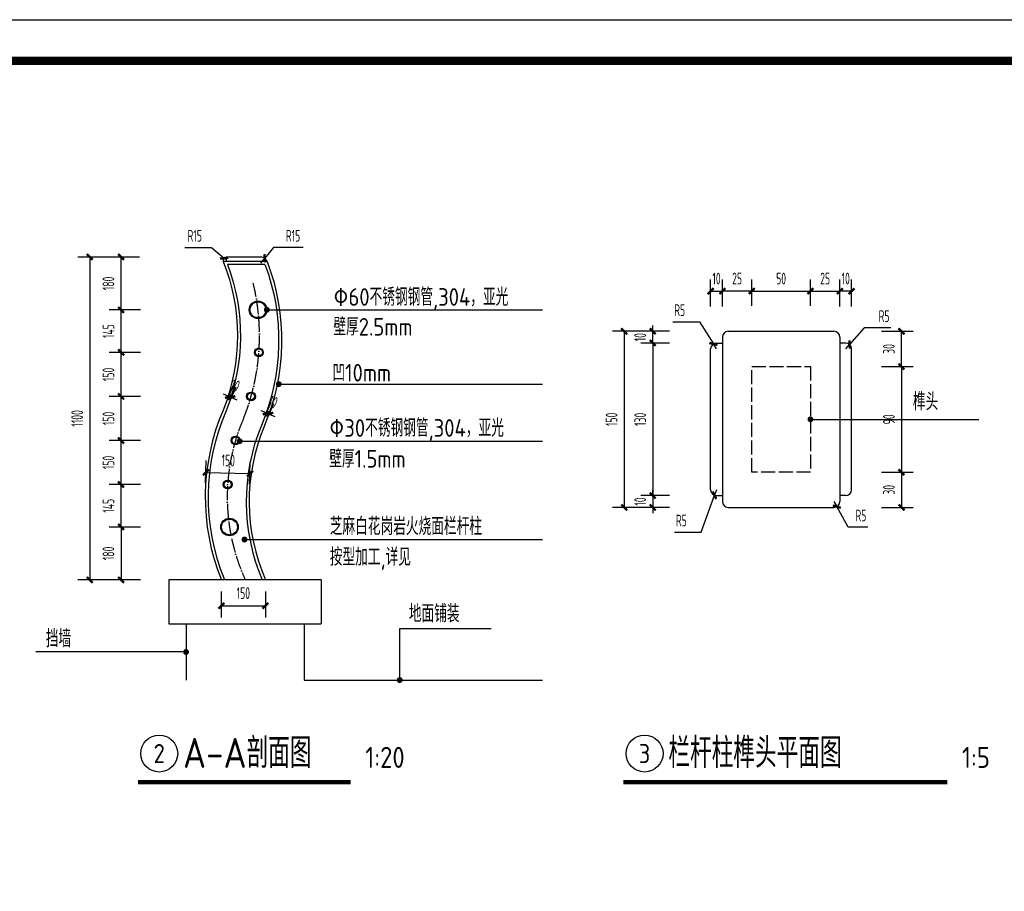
# Model space of a CAD drawing. Extents: x 40412 to 208412, y 14720 to 44420.
# Tile 7 of 8: x 176507 to 193273, y 29570 to 44420. Entities that reach past the tile are written whole.
import ezdxf
from ezdxf.enums import TextEntityAlignment as Align

# ---------------------------------------------------------------- set-up
doc = ezdxf.new("R2010")
doc.units = 0
doc.header["$LTSCALE"] = 1000
doc.header["$MEASUREMENT"] = 0
doc.linetypes.add('ACAD_ISO02W100', pattern=[15, 12, -3])
doc.linetypes.add('ACAD_ISO04W100', pattern=[30, 24, -3, 0, -3])
for name, color, linetype in [('(标注文字)', 7, 'Continuous'), ('11', 7, 'Continuous'), ('DIM_SYMB', 3, 'Continuous'), ('PUB_TEXT', 7, 'Continuous'), ('S-T', 1, 'Continuous')]:
    doc.layers.add(name, color=color, linetype=linetype)
doc.styles.add('AHZ', font='sysz.shx', dxfattribs={"width": 0.7, "bigfont": 'syfs.shx'})
doc.styles.get("Standard").update_dxf_attribs({"font": 'gbenor.shx', "bigfont": 'gbcbig.shx'})
doc.dimstyles.new('01', dxfattribs={"dimtxt": 200, "dimasz": 100, "dimexe": 200, "dimexo": 200, "dimgap": 100, "dimtad": 1, "dimtoh": 1, "dimdec": 0, "dimtxsty": 'AHZ', "dimblk": 'ARCHTICK', "dimcen": 50, "dimclrd": 3, "dimclre": 3, "dimclrt": 3, "dimadec": 0, "dimazin": 0, "dimtfac": 1, "dimtdec": 0, "dimtmove": 0, "dimatfit": 3, "dimldrblk": 'DOT', "dimfxl": 1, "dimarcsym": 0})

# ---------------------------------------------------------------- blocks, each defined once
blk = doc.blocks.new('A$C3E974239')
blk.add_lwpolyline([(42000, 29700), (42000, 0), (0, 0), (0, 29700)], close=True)
at = {"color": 0, "ltscale": 1000, "const_width": 141}
blk.add_lwpolyline([(41300, 29000), (41300, 700), (2100, 700), (2100, 28997)], close=True, dxfattribs=at)
blk = doc.blocks.new('_ArchTick')
at = {"color": 0, "linetype": 'ByBlock', "const_width": 0.4}
blk.add_lwpolyline([(-0.5, -0.5), (0.5, 0.5)], dxfattribs=at)
blk = doc.blocks.new('*D46')
at = {"color": 3, "lineweight": -2, "transparency": 16777216}
for p, q in [((179940, 34677), (179940, 34236)), ((180690, 34677), (180690, 34236)), ((179940, 34436), (180690, 34436))]:
    blk.add_line(p, q, dxfattribs=at)
at = {"layer": 'Defpoints', "color": 0, "transparency": 16777216}
for p in [(179940, 34877), (180690, 34877), (180690, 34436)]:
    blk.add_point(p, dxfattribs=at)
at = {"color": 3, "lineweight": -2, "transparency": 16777216, "xscale": 100, "yscale": 100, "zscale": 100, "rotation": 180}
blk.add_blockref('_ArchTick', (179940, 34436), dxfattribs=at)
at = {"color": 3, "lineweight": -2, "transparency": 16777216, "xscale": 100, "yscale": 100, "zscale": 100}
blk.add_blockref('_ArchTick', (180690, 34436), dxfattribs=at)
at = {"color": 3, "transparency": 16777216, "insert": (180315, 34650), "char_height": 200, "attachment_point": 5, "style": 'AHZ'}
blk.add_mtext('150', dxfattribs=at)
blk = doc.blocks.new('_DOT')
at = {"color": 0, "linetype": 'ByBlock'}
blk.add_line((-0.5, 0), (-1, 0), dxfattribs=at)
at = {"color": 0, "linetype": 'ByBlock', "const_width": 0.5}
blk.add_lwpolyline([(-0.25, 0, 1), (0.25, 0, 1)], format="xyb", close=True, dxfattribs=at)
blk = doc.blocks.new('*D47')
at = {"color": 3, "lineweight": -2, "transparency": 16777216}
for p, q in [((178562, 35777), (178033, 35777)), ((178233, 35777), (178233, 34877)), ((178562, 34877), (178033, 34877))]:
    blk.add_line(p, q, dxfattribs=at)
at = {"layer": 'Defpoints', "color": 0, "transparency": 16777216}
for p in [(178762, 35777), (178233, 34877), (178762, 34877)]:
    blk.add_point(p, dxfattribs=at)
at = {"color": 3, "lineweight": -2, "transparency": 16777216, "xscale": 100, "yscale": 100, "zscale": 100}
for p, rotation in [((178233, 35777), 90), ((178233, 34877), 270)]:
    blk.add_blockref('_ArchTick', p, dxfattribs=dict(at, rotation=rotation))
at = {"color": 3, "transparency": 16777216, "insert": (178018, 35327), "char_height": 200, "attachment_point": 5, "rotation": 90, "style": 'AHZ'}
blk.add_mtext('180', dxfattribs=at)
blk = doc.blocks.new('*D48')
at = {"color": 3, "lineweight": -2, "transparency": 16777216}
for p, q in [((178562, 36502), (178033, 36502)), ((178233, 35777), (178233, 36502)), ((178562, 35777), (178033, 35777))]:
    blk.add_line(p, q, dxfattribs=at)
at = {"layer": 'Defpoints', "color": 0, "transparency": 16777216}
for p in [(178233, 36502), (178762, 36502), (178762, 35777)]:
    blk.add_point(p, dxfattribs=at)
at = {"color": 3, "lineweight": -2, "transparency": 16777216, "xscale": 100, "yscale": 100, "zscale": 100}
for p, rotation in [((178233, 36502), 90), ((178233, 35777), 270)]:
    blk.add_blockref('_ArchTick', p, dxfattribs=dict(at, rotation=rotation))
at = {"color": 3, "transparency": 16777216, "insert": (178018, 36139), "char_height": 200, "attachment_point": 5, "rotation": 90, "style": 'AHZ'}
blk.add_mtext('145', dxfattribs=at)
blk = doc.blocks.new('*D49')
at = {"color": 3, "lineweight": -2, "transparency": 16777216}
for p, q in [((178562, 37252), (178033, 37252)), ((178233, 36502), (178233, 37252)), ((178562, 36502), (178033, 36502))]:
    blk.add_line(p, q, dxfattribs=at)
at = {"layer": 'Defpoints', "color": 0, "transparency": 16777216}
for p in [(178233, 37252), (178762, 37252), (178762, 36502)]:
    blk.add_point(p, dxfattribs=at)
at = {"color": 3, "lineweight": -2, "transparency": 16777216, "xscale": 100, "yscale": 100, "zscale": 100}
for p, rotation in [((178233, 37252), 90), ((178233, 36502), 270)]:
    blk.add_blockref('_ArchTick', p, dxfattribs=dict(at, rotation=rotation))
at = {"color": 3, "transparency": 16777216, "insert": (178018, 36877), "char_height": 200, "attachment_point": 5, "rotation": 90, "style": 'AHZ'}
blk.add_mtext('150', dxfattribs=at)
blk = doc.blocks.new('*D50')
at = {"color": 3, "lineweight": -2, "transparency": 16777216}
for p, q in [((178562, 38002), (178033, 38002)), ((178233, 37252), (178233, 38002)), ((178562, 37252), (178033, 37252))]:
    blk.add_line(p, q, dxfattribs=at)
at = {"layer": 'Defpoints', "color": 0, "transparency": 16777216}
for p in [(178233, 38002), (178762, 38002), (178762, 37252)]:
    blk.add_point(p, dxfattribs=at)
at = {"color": 3, "lineweight": -2, "transparency": 16777216, "xscale": 100, "yscale": 100, "zscale": 100}
for p, rotation in [((178233, 38002), 90), ((178233, 37252), 270)]:
    blk.add_blockref('_ArchTick', p, dxfattribs=dict(at, rotation=rotation))
at = {"color": 3, "transparency": 16777216, "insert": (178018, 37627), "char_height": 200, "attachment_point": 5, "rotation": 90, "style": 'AHZ'}
blk.add_mtext('150', dxfattribs=at)
blk = doc.blocks.new('*D51')
at = {"color": 3, "lineweight": -2, "transparency": 16777216}
for p, q in [((178562, 38752), (178033, 38752)), ((178233, 38002), (178233, 38752)), ((178562, 38002), (178033, 38002))]:
    blk.add_line(p, q, dxfattribs=at)
at = {"layer": 'Defpoints', "color": 0, "transparency": 16777216}
for p in [(178233, 38752), (178762, 38752), (178762, 38002)]:
    blk.add_point(p, dxfattribs=at)
at = {"color": 3, "lineweight": -2, "transparency": 16777216, "xscale": 100, "yscale": 100, "zscale": 100}
for p, rotation in [((178233, 38752), 90), ((178233, 38002), 270)]:
    blk.add_blockref('_ArchTick', p, dxfattribs=dict(at, rotation=rotation))
at = {"color": 3, "transparency": 16777216, "insert": (178018, 38377), "char_height": 200, "attachment_point": 5, "rotation": 90, "style": 'AHZ'}
blk.add_mtext('150', dxfattribs=at)
blk = doc.blocks.new('*D52')
at = {"color": 3, "lineweight": -2, "transparency": 16777216}
for p, q in [((178562, 39477), (178033, 39477)), ((178233, 38752), (178233, 39477)), ((178562, 38752), (178033, 38752))]:
    blk.add_line(p, q, dxfattribs=at)
at = {"layer": 'Defpoints', "color": 0, "transparency": 16777216}
for p in [(178233, 39477), (178762, 39477), (178762, 38752)]:
    blk.add_point(p, dxfattribs=at)
at = {"color": 3, "lineweight": -2, "transparency": 16777216, "xscale": 100, "yscale": 100, "zscale": 100}
for p, rotation in [((178233, 39477), 90), ((178233, 38752), 270)]:
    blk.add_blockref('_ArchTick', p, dxfattribs=dict(at, rotation=rotation))
at = {"color": 3, "transparency": 16777216, "insert": (178018, 39114), "char_height": 200, "attachment_point": 5, "rotation": 90, "style": 'AHZ'}
blk.add_mtext('145', dxfattribs=at)
blk = doc.blocks.new('*D53')
at = {"color": 3, "lineweight": -2, "transparency": 16777216}
for p, q in [((178549, 40377), (178033, 40377)), ((178233, 39477), (178233, 40377)), ((178549, 39477), (178033, 39477))]:
    blk.add_line(p, q, dxfattribs=at)
at = {"layer": 'Defpoints', "color": 0, "transparency": 16777216}
for p in [(178233, 40377), (178749, 40377), (178749, 39477)]:
    blk.add_point(p, dxfattribs=at)
at = {"color": 3, "lineweight": -2, "transparency": 16777216, "xscale": 100, "yscale": 100, "zscale": 100}
for p, rotation in [((178233, 40377), 90), ((178233, 39477), 270)]:
    blk.add_blockref('_ArchTick', p, dxfattribs=dict(at, rotation=rotation))
at = {"color": 3, "transparency": 16777216, "insert": (178018, 39927), "char_height": 200, "attachment_point": 5, "rotation": 90, "style": 'AHZ'}
blk.add_mtext('180', dxfattribs=at)
blk = doc.blocks.new('*D54')
at = {"color": 3, "lineweight": -2, "transparency": 16777216}
for p, q in [((178349, 40377), (177499, 40377)), ((177699, 40377), (177699, 34877)), ((178349, 34877), (177499, 34877))]:
    blk.add_line(p, q, dxfattribs=at)
at = {"layer": 'Defpoints', "color": 0, "transparency": 16777216}
for p in [(178549, 40377), (177699, 34877), (178549, 34877)]:
    blk.add_point(p, dxfattribs=at)
at = {"color": 3, "lineweight": -2, "transparency": 16777216, "xscale": 100, "yscale": 100, "zscale": 100}
for p, rotation in [((177699, 40377), 90), ((177699, 34877), 270)]:
    blk.add_blockref('_ArchTick', p, dxfattribs=dict(at, rotation=rotation))
at = {"color": 3, "transparency": 16777216, "insert": (177485, 37627), "char_height": 200, "attachment_point": 5, "rotation": 90, "style": 'AHZ'}
blk.add_mtext('1100', dxfattribs=at)
blk = doc.blocks.new('*D55')
at = {"color": 3, "lineweight": -2, "transparency": 16777216}
for p, q in [((180700, 37693), (180789, 37904)), ((180711, 37720), (180619, 37759)), ((180746, 37673), (180835, 37884)), ((180757, 37700), (180711, 37720)), ((180757, 37700), (180849, 37661))]:
    blk.add_line(p, q, dxfattribs=at)
at = {"layer": 'Defpoints', "color": 0, "transparency": 16777216}
for p in [(180711, 37720), (180621, 37509), (180667, 37489)]:
    blk.add_point(p, dxfattribs=at)
at = {"color": 3, "lineweight": -2, "transparency": 16777216, "xscale": 100, "yscale": 100, "zscale": 100}
for p, rotation in [((180711, 37720), 336.9693887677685), ((180757, 37700), 156.9693887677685)]:
    blk.add_blockref('_ArchTick', p, dxfattribs=dict(at, rotation=rotation))
at = {"color": 3, "transparency": 16777216, "insert": (180818, 37907), "char_height": 200, "attachment_point": 5, "rotation": 336.9694, "style": 'AHZ'}
blk.add_mtext('10', dxfattribs=at)
blk = doc.blocks.new('*D56')
at = {"color": 3, "lineweight": -2, "transparency": 16777216}
for p, q in [((180052, 37962), (180144, 38185)), ((180098, 37943), (180190, 38166)), ((180067, 38001), (179975, 38039)), ((180114, 37981), (180067, 38001)), ((180114, 37981), (180206, 37943))]:
    blk.add_line(p, q, dxfattribs=at)
at = {"layer": 'Defpoints', "color": 0, "transparency": 16777216}
for p in [(180067, 38001), (179975, 37777), (180021, 37758)]:
    blk.add_point(p, dxfattribs=at)
at = {"color": 3, "lineweight": -2, "transparency": 16777216, "xscale": 100, "yscale": 100, "zscale": 100}
for p, rotation in [((180067, 38001), 337.4896183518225), ((180114, 37981), 157.4896183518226)]:
    blk.add_blockref('_ArchTick', p, dxfattribs=dict(at, rotation=rotation))
at = {"color": 3, "transparency": 16777216, "insert": (180173, 38189), "char_height": 200, "attachment_point": 5, "rotation": 337.4896, "style": 'AHZ'}
blk.add_mtext('10', dxfattribs=at)
blk = doc.blocks.new('*D57')
at = {"color": 3, "lineweight": -2, "transparency": 16777216}
for p, q in [((179672, 36531), (179683, 36908)), ((180421, 36509), (180432, 36886)), ((179677, 36708), (180427, 36686))]:
    blk.add_line(p, q, dxfattribs=at)
at = {"layer": 'Defpoints', "color": 0, "transparency": 16777216}
for p in [(180427, 36686), (179666, 36331), (180416, 36309)]:
    blk.add_point(p, dxfattribs=at)
at = {"color": 3, "lineweight": -2, "transparency": 16777216, "xscale": 100, "yscale": 100, "zscale": 100}
for p, rotation in [((179677, 36708), 178.3195353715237), ((180427, 36686), 358.3195353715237)]:
    blk.add_blockref('_ArchTick', p, dxfattribs=dict(at, rotation=rotation))
at = {"color": 3, "transparency": 16777216, "insert": (180058, 36911), "char_height": 200, "attachment_point": 5, "rotation": 358.3195, "style": 'AHZ'}
blk.add_mtext('150', dxfattribs=at)
blk = doc.blocks.new('*D58')
at = {"color": 3, "lineweight": -2, "transparency": 16777216}
for p, q in [((180828, 40539), (180682, 40355)), ((181331, 40539), (180828, 40539)), ((180614, 40270), (180682, 40355))]:
    blk.add_line(p, q, dxfattribs=at)
at = {"layer": 'Defpoints', "color": 0, "transparency": 16777216}
for p in [(180614, 40270), (180682, 40355)]:
    blk.add_point(p, dxfattribs=at)
at = {"color": 3, "lineweight": -2, "transparency": 16777216, "xscale": 100, "yscale": 100, "zscale": 100, "rotation": 231.5995051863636}
blk.add_blockref('_ArchTick', (180682, 40355), dxfattribs=at)
at = {"color": 3, "transparency": 16777216, "insert": (181161, 40739), "char_height": 200, "attachment_point": 5, "style": 'AHZ'}
blk.add_mtext('R15', dxfattribs=at)
blk = doc.blocks.new('*D59')
at = {"color": 3, "lineweight": -2, "transparency": 16777216}
for p, q in [((179317, 40539), (179770, 40539)), ((179770, 40539), (179986, 40356)), ((180034, 40315), (179986, 40356))]:
    blk.add_line(p, q, dxfattribs=at)
at = {"layer": 'Defpoints', "color": 0, "transparency": 16777216}
for p in [(179986, 40356), (180034, 40315)]:
    blk.add_point(p, dxfattribs=at)
at = {"color": 3, "lineweight": -2, "transparency": 16777216, "xscale": 100, "yscale": 100, "zscale": 100, "rotation": 319.6102575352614}
blk.add_blockref('_ArchTick', (179986, 40356), dxfattribs=at)
at = {"color": 3, "transparency": 16777216, "insert": (179487, 40739), "char_height": 200, "attachment_point": 5, "style": 'AHZ'}
blk.add_mtext('R15', dxfattribs=at)
blk = doc.blocks.new('*D62')
at = {"color": 3, "lineweight": -2, "transparency": 16777216}
for p, q in [((188972, 39545), (188972, 39995)), ((189972, 39545), (189972, 39995)), ((188972, 39795), (189972, 39795))]:
    blk.add_line(p, q, dxfattribs=at)
at = {"layer": 'Defpoints', "color": 0, "transparency": 16777216}
for p in [(189972, 39795), (188972, 39345), (189972, 39345)]:
    blk.add_point(p, dxfattribs=at)
at = {"color": 3, "lineweight": -2, "transparency": 16777216, "xscale": 100, "yscale": 100, "zscale": 100, "rotation": 180}
blk.add_blockref('_ArchTick', (188972, 39795), dxfattribs=at)
at = {"color": 3, "lineweight": -2, "transparency": 16777216, "xscale": 100, "yscale": 100, "zscale": 100}
blk.add_blockref('_ArchTick', (189972, 39795), dxfattribs=at)
at = {"color": 3, "transparency": 16777216, "insert": (189472, 40010), "char_height": 200, "attachment_point": 5, "style": 'AHZ'}
blk.add_mtext('50', dxfattribs=at)
blk = doc.blocks.new('*D63')
at = {"color": 3, "lineweight": -2, "transparency": 16777216}
for p, q in [((188472, 39545), (188472, 39995)), ((188972, 39545), (188972, 39995)), ((188972, 39795), (188472, 39795))]:
    blk.add_line(p, q, dxfattribs=at)
at = {"layer": 'Defpoints', "color": 0, "transparency": 16777216}
for p in [(188472, 39795), (188472, 39345), (188972, 39345)]:
    blk.add_point(p, dxfattribs=at)
at = {"color": 3, "lineweight": -2, "transparency": 16777216, "xscale": 100, "yscale": 100, "zscale": 100, "rotation": 180}
blk.add_blockref('_ArchTick', (188472, 39795), dxfattribs=at)
at = {"color": 3, "lineweight": -2, "transparency": 16777216, "xscale": 100, "yscale": 100, "zscale": 100}
blk.add_blockref('_ArchTick', (188972, 39795), dxfattribs=at)
at = {"color": 3, "transparency": 16777216, "insert": (188722, 40010), "char_height": 200, "attachment_point": 5, "style": 'AHZ'}
blk.add_mtext('25', dxfattribs=at)
blk = doc.blocks.new('*D64')
at = {"color": 3, "lineweight": -2, "transparency": 16777216}
for p, q in [((189972, 39545), (189972, 39995)), ((190472, 39545), (190472, 39995)), ((189972, 39795), (190472, 39795))]:
    blk.add_line(p, q, dxfattribs=at)
at = {"layer": 'Defpoints', "color": 0, "transparency": 16777216}
for p in [(190472, 39795), (189972, 39345), (190472, 39345)]:
    blk.add_point(p, dxfattribs=at)
at = {"color": 3, "lineweight": -2, "transparency": 16777216, "xscale": 100, "yscale": 100, "zscale": 100, "rotation": 180}
blk.add_blockref('_ArchTick', (189972, 39795), dxfattribs=at)
at = {"color": 3, "lineweight": -2, "transparency": 16777216, "xscale": 100, "yscale": 100, "zscale": 100}
blk.add_blockref('_ArchTick', (190472, 39795), dxfattribs=at)
at = {"color": 3, "transparency": 16777216, "insert": (190222, 40010), "char_height": 200, "attachment_point": 5, "style": 'AHZ'}
blk.add_mtext('25', dxfattribs=at)
blk = doc.blocks.new('*D65')
at = {"color": 3, "lineweight": -2, "transparency": 16777216}
for p, q in [((187569, 39111), (187086, 39111)), ((187286, 39111), (187286, 39211)), ((187286, 38911), (187286, 39111)), ((187569, 38911), (187086, 38911)), ((187286, 38911), (187286, 38811))]:
    blk.add_line(p, q, dxfattribs=at)
at = {"layer": 'Defpoints', "color": 0, "transparency": 16777216}
for p in [(187286, 39111), (187769, 39111), (187769, 38911)]:
    blk.add_point(p, dxfattribs=at)
at = {"color": 3, "lineweight": -2, "transparency": 16777216, "xscale": 100, "yscale": 100, "zscale": 100}
for p, rotation in [((187286, 39111), 270), ((187286, 38911), 90)]:
    blk.add_blockref('_ArchTick', p, dxfattribs=dict(at, rotation=rotation))
at = {"color": 3, "transparency": 16777216, "insert": (187072, 39011), "char_height": 200, "attachment_point": 5, "rotation": 90, "style": 'AHZ'}
blk.add_mtext('10', dxfattribs=at)
blk = doc.blocks.new('*D66')
at = {"color": 3, "lineweight": -2, "transparency": 16777216}
for p, q in [((187569, 38911), (187086, 38911)), ((187286, 38911), (187286, 36311)), ((187569, 36311), (187086, 36311))]:
    blk.add_line(p, q, dxfattribs=at)
at = {"layer": 'Defpoints', "color": 0, "transparency": 16777216}
for p in [(187769, 38911), (187286, 36311), (187769, 36311)]:
    blk.add_point(p, dxfattribs=at)
at = {"color": 3, "lineweight": -2, "transparency": 16777216, "xscale": 100, "yscale": 100, "zscale": 100}
for p, rotation in [((187286, 38911), 90), ((187286, 36311), 270)]:
    blk.add_blockref('_ArchTick', p, dxfattribs=dict(at, rotation=rotation))
at = {"color": 3, "transparency": 16777216, "insert": (187072, 37611), "char_height": 200, "attachment_point": 5, "rotation": 90, "style": 'AHZ'}
blk.add_mtext('130', dxfattribs=at)
blk = doc.blocks.new('*D67')
at = {"color": 3, "lineweight": -2, "transparency": 16777216}
for p, q in [((187286, 36311), (187286, 36411)), ((187569, 36311), (187086, 36311)), ((187286, 36311), (187286, 36111)), ((187569, 36111), (187086, 36111)), ((187286, 36111), (187286, 36011))]:
    blk.add_line(p, q, dxfattribs=at)
at = {"layer": 'Defpoints', "color": 0, "transparency": 16777216}
for p in [(187769, 36311), (187286, 36111), (187769, 36111)]:
    blk.add_point(p, dxfattribs=at)
at = {"color": 3, "lineweight": -2, "transparency": 16777216, "xscale": 100, "yscale": 100, "zscale": 100}
for p, rotation in [((187286, 36311), 270), ((187286, 36111), 90)]:
    blk.add_blockref('_ArchTick', p, dxfattribs=dict(at, rotation=rotation))
at = {"color": 3, "transparency": 16777216, "insert": (187072, 36211), "char_height": 200, "attachment_point": 5, "rotation": 90, "style": 'AHZ'}
blk.add_mtext('10', dxfattribs=at)
blk = doc.blocks.new('*D68')
at = {"color": 3, "lineweight": -2, "transparency": 16777216}
for p, q in [((187369, 39111), (186600, 39111)), ((186800, 39111), (186800, 36111)), ((187369, 36111), (186600, 36111))]:
    blk.add_line(p, q, dxfattribs=at)
at = {"layer": 'Defpoints', "color": 0, "transparency": 16777216}
for p in [(187569, 39111), (186800, 36111), (187569, 36111)]:
    blk.add_point(p, dxfattribs=at)
at = {"color": 3, "lineweight": -2, "transparency": 16777216, "xscale": 100, "yscale": 100, "zscale": 100}
for p, rotation in [((186800, 39111), 90), ((186800, 36111), 270)]:
    blk.add_blockref('_ArchTick', p, dxfattribs=dict(at, rotation=rotation))
at = {"color": 3, "transparency": 16777216, "insert": (186585, 37611), "char_height": 200, "attachment_point": 5, "rotation": 90, "style": 'AHZ'}
blk.add_mtext('150', dxfattribs=at)
blk = doc.blocks.new('*D69')
at = {"color": 3, "lineweight": -2, "transparency": 16777216}
for p, q in [((188272, 39532), (188272, 39995)), ((188472, 39532), (188472, 39995)), ((188272, 39795), (188472, 39795))]:
    blk.add_line(p, q, dxfattribs=at)
at = {"layer": 'Defpoints', "color": 0, "transparency": 16777216}
for p in [(188472, 39795), (188272, 39332), (188472, 39332)]:
    blk.add_point(p, dxfattribs=at)
at = {"color": 3, "lineweight": -2, "transparency": 16777216, "xscale": 100, "yscale": 100, "zscale": 100, "rotation": 180}
blk.add_blockref('_ArchTick', (188272, 39795), dxfattribs=at)
at = {"color": 3, "lineweight": -2, "transparency": 16777216, "xscale": 100, "yscale": 100, "zscale": 100}
blk.add_blockref('_ArchTick', (188472, 39795), dxfattribs=at)
at = {"color": 3, "transparency": 16777216, "insert": (188372, 40010), "char_height": 200, "attachment_point": 5, "style": 'AHZ'}
blk.add_mtext('10', dxfattribs=at)
blk = doc.blocks.new('*D70')
at = {"color": 3, "lineweight": -2, "transparency": 16777216}
for p, q in [((190472, 39532), (190472, 39995)), ((190672, 39532), (190672, 39995)), ((190672, 39795), (190472, 39795))]:
    blk.add_line(p, q, dxfattribs=at)
at = {"layer": 'Defpoints', "color": 0, "transparency": 16777216}
for p in [(190472, 39795), (190472, 39332), (190672, 39332)]:
    blk.add_point(p, dxfattribs=at)
at = {"color": 3, "lineweight": -2, "transparency": 16777216, "xscale": 100, "yscale": 100, "zscale": 100}
for p, rotation in [((190472, 39795), 179.999999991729), ((190672, 39795), 359.9999999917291)]:
    blk.add_blockref('_ArchTick', p, dxfattribs=dict(at, rotation=rotation))
at = {"color": 3, "transparency": 16777216, "insert": (190572, 40010), "char_height": 200, "attachment_point": 5, "rotation": 360, "style": 'AHZ'}
blk.add_mtext('10', dxfattribs=at)
blk = doc.blocks.new('*D71')
at = {"color": 3, "lineweight": -2, "transparency": 16777216}
for p, q in [((190889, 39169), (190638, 38886)), ((191343, 39169), (190889, 39169)), ((190572, 38811), (190638, 38886))]:
    blk.add_line(p, q, dxfattribs=at)
at = {"layer": 'Defpoints', "color": 0, "transparency": 16777216}
for p in [(190572, 38811), (190638, 38886)]:
    blk.add_point(p, dxfattribs=at)
at = {"color": 3, "lineweight": -2, "transparency": 16777216, "xscale": 100, "yscale": 100, "zscale": 100, "rotation": 228.3965391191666}
blk.add_blockref('_ArchTick', (190638, 38886), dxfattribs=at)
at = {"color": 3, "transparency": 16777216, "insert": (191226, 39369), "char_height": 200, "attachment_point": 5, "style": 'AHZ'}
blk.add_mtext('R5', dxfattribs=at)
blk = doc.blocks.new('*D72')
at = {"color": 3, "lineweight": -2, "transparency": 16777216}
for p, q in [((190372, 36211), (190420, 36124)), ((190613, 35773), (190420, 36124)), ((190946, 35773), (190613, 35773))]:
    blk.add_line(p, q, dxfattribs=at)
at = {"layer": 'Defpoints', "color": 0, "transparency": 16777216}
for p in [(190372, 36211), (190420, 36124)]:
    blk.add_point(p, dxfattribs=at)
at = {"color": 3, "lineweight": -2, "transparency": 16777216, "xscale": 100, "yscale": 100, "zscale": 100, "rotation": 118.8394030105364}
blk.add_blockref('_ArchTick', (190420, 36124), dxfattribs=at)
at = {"color": 3, "transparency": 16777216, "insert": (190830, 35973), "char_height": 200, "attachment_point": 5, "style": 'AHZ'}
blk.add_mtext('R5', dxfattribs=at)
blk = doc.blocks.new('*D73')
at = {"color": 3, "lineweight": -2, "transparency": 16777216}
for p, q in [((187628, 39272), (188081, 39272)), ((188081, 39272), (188319, 38896)), ((188372, 38811), (188319, 38896))]:
    blk.add_line(p, q, dxfattribs=at)
at = {"layer": 'Defpoints', "color": 0, "transparency": 16777216}
for p in [(188319, 38896), (188372, 38811)]:
    blk.add_point(p, dxfattribs=at)
at = {"color": 3, "lineweight": -2, "transparency": 16777216, "xscale": 100, "yscale": 100, "zscale": 100, "rotation": 302.2351238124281}
blk.add_blockref('_ArchTick', (188319, 38896), dxfattribs=at)
at = {"color": 3, "transparency": 16777216, "insert": (187745, 39472), "char_height": 200, "attachment_point": 5, "style": 'AHZ'}
blk.add_mtext('R5', dxfattribs=at)
blk = doc.blocks.new('*D74')
at = {"color": 3, "lineweight": -2, "transparency": 16777216}
for p, q in [((188372, 36411), (188338, 36317)), ((188110, 35687), (188338, 36317)), ((187657, 35687), (188110, 35687))]:
    blk.add_line(p, q, dxfattribs=at)
at = {"layer": 'Defpoints', "color": 0, "transparency": 16777216}
for p in [(188372, 36411), (188338, 36317)]:
    blk.add_point(p, dxfattribs=at)
at = {"color": 3, "lineweight": -2, "transparency": 16777216, "xscale": 100, "yscale": 100, "zscale": 100, "rotation": 70.13324173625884}
blk.add_blockref('_ArchTick', (188338, 36317), dxfattribs=at)
at = {"color": 3, "transparency": 16777216, "insert": (187773, 35887), "char_height": 200, "attachment_point": 5, "style": 'AHZ'}
blk.add_mtext('R5', dxfattribs=at)
blk = doc.blocks.new('*D92')
at = {"color": 3, "lineweight": -2, "transparency": 16777216}
for p, q in [((191184, 39111), (191722, 39111)), ((191522, 38511), (191522, 39111)), ((191184, 38511), (191722, 38511))]:
    blk.add_line(p, q, dxfattribs=at)
at = {"layer": 'Defpoints', "color": 0, "transparency": 16777216}
for p in [(190984, 39111), (191522, 39111), (190984, 38511)]:
    blk.add_point(p, dxfattribs=at)
at = {"color": 3, "lineweight": -2, "transparency": 16777216, "xscale": 100, "yscale": 100, "zscale": 100}
for p, rotation in [((191522, 39111), 90), ((191522, 38511), 270)]:
    blk.add_blockref('_ArchTick', p, dxfattribs=dict(at, rotation=rotation))
at = {"color": 3, "transparency": 16777216, "insert": (191308, 38811), "char_height": 200, "attachment_point": 5, "rotation": 90, "style": 'AHZ'}
blk.add_mtext('30', dxfattribs=at)
blk = doc.blocks.new('*D93')
at = {"color": 3, "lineweight": -2, "transparency": 16777216}
for p, q in [((191184, 38511), (191722, 38511)), ((191522, 38511), (191522, 36711)), ((191184, 36711), (191722, 36711))]:
    blk.add_line(p, q, dxfattribs=at)
at = {"layer": 'Defpoints', "color": 0, "transparency": 16777216}
for p in [(190984, 38511), (190984, 36711), (191522, 36711)]:
    blk.add_point(p, dxfattribs=at)
at = {"color": 3, "lineweight": -2, "transparency": 16777216, "xscale": 100, "yscale": 100, "zscale": 100}
for p, rotation in [((191522, 38511), 90), ((191522, 36711), 270)]:
    blk.add_blockref('_ArchTick', p, dxfattribs=dict(at, rotation=rotation))
at = {"color": 3, "transparency": 16777216, "insert": (191308, 37611), "char_height": 200, "attachment_point": 5, "rotation": 90, "style": 'AHZ'}
blk.add_mtext('90', dxfattribs=at)
blk = doc.blocks.new('*D94')
at = {"color": 3, "lineweight": -2, "transparency": 16777216}
for p, q in [((191184, 36711), (191722, 36711)), ((191522, 36711), (191522, 36111)), ((191184, 36111), (191722, 36111))]:
    blk.add_line(p, q, dxfattribs=at)
at = {"layer": 'Defpoints', "color": 0, "transparency": 16777216}
for p in [(190984, 36711), (190984, 36111), (191522, 36111)]:
    blk.add_point(p, dxfattribs=at)
at = {"color": 3, "lineweight": -2, "transparency": 16777216, "xscale": 100, "yscale": 100, "zscale": 100}
for p, rotation in [((191522, 36711), 90), ((191522, 36111), 270)]:
    blk.add_blockref('_ArchTick', p, dxfattribs=dict(at, rotation=rotation))
at = {"color": 3, "transparency": 16777216, "insert": (191308, 36411), "char_height": 200, "attachment_point": 5, "rotation": 90, "style": 'AHZ'}
blk.add_mtext('30', dxfattribs=at)

msp = doc.modelspace()

# ---------------------------------------------------------------- linework, layer by layer
at = {"color": 8}
msp.add_line((180718.1, 40301.9), (179972, 40301.9), dxfattribs=at)
for p, q in [((180631.1, 40376.9), (180020.9, 40376.9)), ((180683.6, 40251.9), (180044.9, 40251.9)), ((188371.9, 38911.4), (188471.9, 38911.4)), ((188471.9, 39011.4), (188471.9, 36211.4)), ((190471.9, 39011.4), (190471.9, 36211.4)), ((190571.9, 38911.4), (190471.9, 38911.4)), ((188371.9, 36311.4), (188471.9, 36311.4)), ((190571.9, 36311.4), (190471.9, 36311.4)), ((179047.7, 34876.9), (179047.7, 34126.9)), ((181641.6, 34876.9), (179047.7, 34876.9)), ((181641.6, 34876.9), (181641.6, 34126.9)), ((179047.7, 34126.9), (181641.6, 34126.9)), ((179047.7, 34126.9), (179074.4, 34126.9)), ((179340, 34126.9), (179340, 33169.6)), ((181349.3, 34126.9), (181349.3, 33169.6)), ((181349.3, 33169.6), (185409.5, 33169.6))]:
    msp.add_line(p, q)
for points in [[(179972, 40301.9, -0.1912728), (179975, 37777.5, 0.2010656), (179940.5, 34876.9)], [(180044.9, 40251.9, -0.1858539), (180021.2, 37758.3, 0.2011212), (179986.8, 34895.7)], [(180683.6, 40251.9, -0.1919899), (180621.4, 37508.5, 0.2010534), (180636.1, 34876.9, 0.2010534)], [(180718.1, 40301.9, -0.1943737), (180667.5, 37489.2, 0.2026855), (180690.5, 34876.9)]]:
    msp.add_lwpolyline(points, format="xyb")
at = {"color": 8, "linetype": 'ACAD_ISO02W100', "ltscale": 0.02}
msp.add_lwpolyline([(188971.9, 38511.4), (189971.9, 38511.4), (189971.9, 36711.4), (188971.9, 36711.4)], close=True, dxfattribs=at)
for centre, radius in [((180564.2, 39476.9), 150), ((180564.2, 39476.9), 135), ((180579.3, 38751.8), 75), ((180579.3, 38751.8), 60), ((180446.3, 38001.8), 75), ((180446.3, 38001.8), 60), ((180181.9, 37251.8), 75), ((180181.9, 37251.8), 60), ((180047.8, 36501.8), 75), ((180047.8, 36501.8), 60), ((180079.5, 35776.9), 150), ((180079.5, 35776.9), 135)]:
    msp.add_circle(centre, radius)
for centre, radius, start, end in [((180034, 40315), 63.3, 101.90913, 191.90906), ((180614.5, 40269.6), 108.5, 17.2914, 81.19212), ((188571.9, 39011.4), 100, 90, 180), ((190371.9, 39011.4), 100, 0, 90), ((188371.9, 38811.4), 100, 90, 180), ((190571.9, 38811.4), 100, 0, 90), ((188371.9, 36411.4), 100, 180, 270), ((190571.9, 36411.4), 100, 270, 0), ((188571.9, 36211.4), 100, 180, 270), ((190371.9, 36211.4), 100, 270, 0)]:
    msp.add_arc(centre, radius, start, end)
at = {"layer": '11'}
for p, q in [((188571.9, 39111.4), (190371.9, 39111.4)), ((188271.9, 36411.4), (188271.9, 38811.4)), ((190671.9, 36411.4), (190671.9, 38811.4)), ((188571.9, 36111.4), (190371.9, 36111.4))]:
    msp.add_line(p, q, dxfattribs=at)
at = {"layer": 'DIM_SYMB', "const_width": 70}
for points in [[(178518.5, 31430.7), (182140.2, 31430.7)], [(186783, 31430.7), (192301.4, 31430.7)]]:
    msp.add_lwpolyline(points, dxfattribs=at)
at = {"layer": 'PUB_TEXT'}
for centre in [(178882.3, 31917.7, -700000), (187146.8, 31917.7, -700000)]:
    msp.add_circle(centre, 315, dxfattribs=at)
at = {"layer": 'S-T', "color": 1, "linetype": 'ACAD_ISO04W100', "ltscale": 0.01}
msp.add_lwpolyline([(180469.4, 39984.9, -0.1591223), (180321.3, 37633.6, 0.2133454), (180348.9, 34876.9)], format="xyb", dxfattribs=at)

# ---------------------------------------------------------------- block references
msp.add_blockref('A$C3E974239', (166412.1, 14720.3))

# ---------------------------------------------------------------- texts
at = {"layer": '(标注文字)', "color": 0}
for s, p in [('%%13060不锈钢钢管,304，亚光', (181847.7, 39545.9)), ('壁厚2.5mm', (181847.7, 39037.5)), ('凹10mm', (181831.1, 38255)), ('榫头', (191716.5, 37763.6)), ('%%13030不锈钢钢管,304，亚光', (181776.9, 37314.7)), ('壁厚1.5mm', (181776.9, 36788.2)), ('芝麻白花岗岩火烧面栏杆柱', (181786.8, 35638.2)), ('按型加工,详见', (181786.8, 35116.2)), ('地面铺装', (183132.6, 34153.6)), ('挡墙', (176951.5, 33727))]:
    msp.add_text(s, height=300, dxfattribs=at).set_placement(p)
at = {"layer": 'PUB_TEXT'}
for s, height, p in [('A-A剖面图', 512.2, (179287.9, 31673.1, -700000)), ('栏杆柱榫头平面图', 512.2, (187552.4, 31673.1, -700000)), ('1:20', 358.54, (182391.6, 31673.1, -700000)), ('1:5', 358.54, (192552.8, 31673.1, -700000))]:
    msp.add_text(s, height=height, dxfattribs=at).set_placement(p)
for s, width, p, p2 in [('2', 1.164296, (178786.1, 31755, -700000), (178978.6, 31755, -700000)), ('3', 1.200986, (187050.5, 31755, -700000), (187243.1, 31755, -700000))]:
    msp.add_text(s, height=325.3, dxfattribs=dict(at, width=width)).set_placement(p, p2, align=Align.FIT)

# ---------------------------------------------------------------- dimensions: what is measured, and where the dimension line sits
for center, mpoint, picture, middle in [((180034, 40315), (179985.8, 40356), '*D59', (179486.8, 40539.4)), ((180614.5, 40269.6), (180681.9, 40354.7), '*D58', (181161.4, 40539.1))]:
    dim = msp.add_radius_dim(center=center, mpoint=mpoint, text='R15', dimstyle='01', override={"dimlfac": 0.2})
    dim.commit()
    dim.dimension.update_dxf_attribs({"geometry": picture, "text_midpoint": middle, "dimtype": 164})
dim = msp.add_linear_dim(base=(177699.2, 34876.9), p1=(178548.7, 40376.9), p2=(178548.7, 34876.9), angle=90, dimstyle='01', override={"dimlfac": 0.2})
dim.commit()
dim.dimension.update_dxf_attribs({"geometry": '*D54', "text_midpoint": (177485, 37626.9)})
for p1, p2, distance, override, picture, middle in [((178748.7, 39476.9), (178748.7, 40376.9), 516.1, {"dimlfac": 0.2}, '*D53', (178018.3, 39926.9)), ((178762.4, 38751.8), (178762.4, 39476.9), 529.8, {"dimlfac": 0.2}, '*D52', (178018.3, 39114.3)), ((187568.8, 39111.4), (187568.8, 36111.4), -769, {"dimlfac": 0.05}, '*D68', (186585.4, 37611.4)), ((190984.2, 38511.4), (190984.2, 39111.4), -537.8, {"dimlfac": 0.05}, '*D92', (191307.7, 38811.4)), ((187768.8, 38911.4), (187768.8, 36311.4), -482.5, {"dimlfac": 0.05}, '*D66', (187072, 37611.4)), ((178762.4, 38001.8), (178762.4, 38751.8), 529.8, {"dimlfac": 0.2}, '*D51', (178018.3, 38376.8)), ((190984.2, 38511.4), (190984.2, 36711.4), 537.8, {"dimlfac": 0.05}, '*D93', (191307.7, 37611.4)), ((178762.4, 37251.8), (178762.4, 38001.8), 529.8, {"dimlfac": 0.2}, '*D50', (178018.3, 37626.8)), ((178762.4, 36501.8), (178762.4, 37251.8), 529.8, {"dimlfac": 0.2}, '*D49', (178018.3, 36876.8)), ((179666.1, 36330.6), (180415.6, 36308.7), 377.2, {"dimlfac": 0.2}, '*D57', (180058.2, 36910.9)), ((190984.2, 36711.4), (190984.2, 36111.4), 537.8, {"dimlfac": 0.05}, '*D94', (191307.7, 36411.4)), ((178762.4, 35776.9), (178762.4, 36501.8), 529.8, {"dimlfac": 0.2}, '*D48', (178018.3, 36139.3)), ((178762.4, 35776.9), (178762.4, 34876.9), -529.8, {"dimlfac": 0.2}, '*D47', (178018.3, 35326.9)), ((179940.5, 34876.9), (180690.5, 34876.9), -441.2, {"dimlfac": 0.2}, '*D46', (180315.5, 34650))]:
    dim = msp.add_aligned_dim(p1=p1, p2=p2, distance=distance, dimstyle='01', override=override)
    dim.commit()
    dim.dimension.update_dxf_attribs({"geometry": picture, "text_midpoint": middle})
for base, p1, p2, angle, override, picture, middle, dimtype in [((188471.9, 39795.4), (188271.9, 39332), (188471.9, 39332), 0, {"dimlfac": 0.05}, '*D69', (188371.9, 39795.4), 161), ((190471.9, 39795.4), (189971.9, 39344.8), (190471.9, 39344.8), 180, {"dimlfac": 0.05}, '*D64', (190221.9, 39795.4), 160), ((190471.9, 39795.4), (190671.9, 39332), (190471.9, 39332), 180, {"dimlfac": 0.05}, '*D70', (190571.9, 39795.4), 161), ((187286.2, 39111.4), (187768.8, 38911.4), (187768.8, 39111.4), 90, {"dimlfac": 0.05}, '*D65', (187286.2, 39011.4), 161), ((180067.5, 38000.6), (180021.2, 37758.3), (179975, 37777.5), 157.48962, {"dimlfac": 0.2}, '*D56', (180090.6, 37991), 161), ((180711.1, 37719.6), (180667.5, 37489.2), (180621.5, 37508.8), 156.96939, {"dimlfac": 0.2}, '*D55', (180734.1, 37709.8), 161), ((187286.2, 36111.4), (187768.8, 36311.4), (187768.8, 36111.4), 270, {"dimlfac": 0.05}, '*D67', (187286.2, 36211.4), 161)]:
    dim = msp.add_linear_dim(base=base, p1=p1, p2=p2, angle=angle, dimstyle='01', override=override)
    dim.commit()
    dim.dimension.update_dxf_attribs({"geometry": picture, "text_midpoint": middle, "dimtype": dimtype})
dim = msp.add_linear_dim(base=(188471.9, 39795.4), p1=(188971.9, 39344.8), p2=(188471.9, 39344.8), dimstyle='01', override={"dimscale": 1, "dimlfac": 0.05})
dim.commit()
dim.dimension.update_dxf_attribs({"geometry": '*D63', "text_midpoint": (188721.9, 39795.4), "dimtype": 160})
dim = msp.add_linear_dim(base=(189971.9, 39795.4), p1=(188971.9, 39344.8), p2=(189971.9, 39344.8), dimstyle='01', override={"dimlfac": 0.05})
dim.commit()
dim.dimension.update_dxf_attribs({"geometry": '*D62', "text_midpoint": (189471.9, 40009.7)})
for center, mpoint, picture, middle in [((188371.9, 38811.4), (188318.6, 38895.9), '*D73', (187744.8, 39272.1)), ((190571.9, 38811.4), (190638.3, 38886.1), '*D71', (191226, 39168.8)), ((188371.9, 36411.4), (188338, 36317.3), '*D74', (187773.4, 35686.6))]:
    dim = msp.add_radius_dim(center=center, mpoint=mpoint, dimstyle='01', override={"dimlfac": 0.05})
    dim.commit()
    dim.dimension.update_dxf_attribs({"geometry": picture, "text_midpoint": middle, "dimtype": 164})
dim = msp.add_radius_dim(center=(190371.9, 36211.4), mpoint=(190420.2, 36123.8), dimstyle='01', override={"dimlfac": 0.05})
dim.commit()
dim.dimension.update_dxf_attribs({"geometry": '*D72', "text_midpoint": (190829.8, 35973.4)})

# ---------------------------------------------------------------- leaders
for points in [[(180714.2, 39476.9), (185407.5, 39476.9)], [(180918.2, 38211.9), (185407.5, 38211.9)], [(189971.9, 37611.4), (192841.2, 37611.4)], [(180252.2, 37238.9), (185407.5, 37238.9)], [(180334.6, 35563), (185407.5, 35563)], [(182977.8, 33169.6), (182977.8, 34046.1), (184535.5, 34046.1)], [(179340, 33648.2), (176780.5, 33648.2)]]:
    msp.add_leader(points, dimstyle='01', override={"dimgap": 100, "dimtad": 0})

doc.saveas('drawing.dxf')
